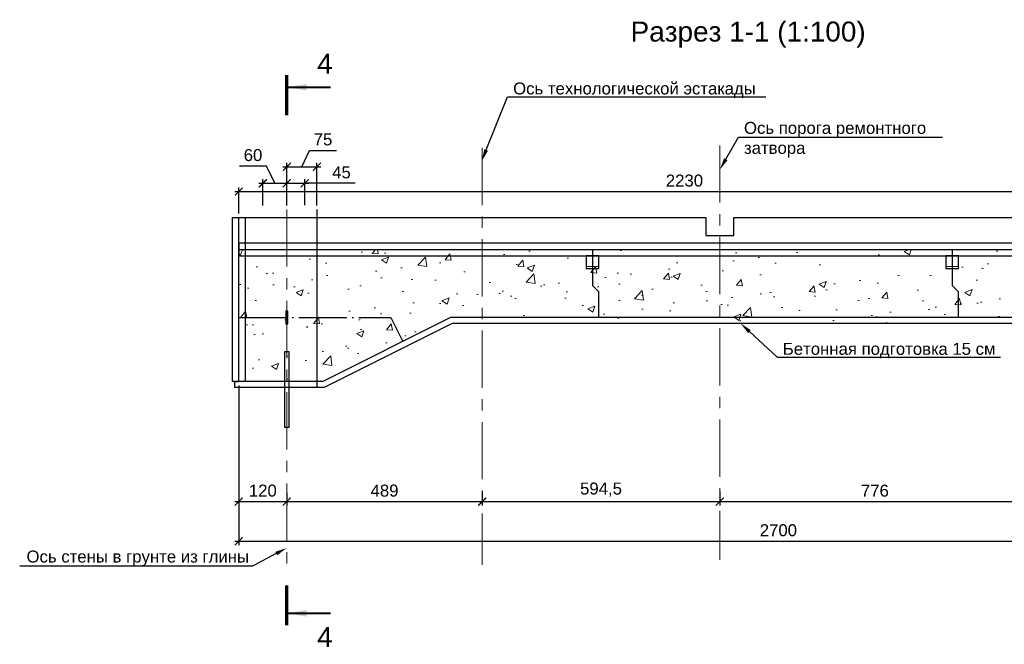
# Model space of a CAD drawing. Header units: millimetres. Extents: x 381297 to 840819, y 463079 to 618741.
# Tile 3 of 14: x 455957 to 480594, y 481318 to 496947. Entities that reach past the tile are written whole.
import ezdxf
from ezdxf import colors
from ezdxf.entities.mleader import LeaderData, LeaderLine
from ezdxf.enums import TextEntityAlignment as Align
from ezdxf.math import Vec2, Vec3

# ---------------------------------------------------------------- set-up
doc = ezdxf.new("R2010")
doc.units = ezdxf.units.MM
for name, pattern in [('ACAD_ISO04W100', [30, 24, -3, 0, -3]), ('PHANTOM', [63.5, 31.75, -6.35, 6.35, -6.35, 6.35, -6.35]), ('осевая', [50.8, 31.75, -6.35, 6.35, -6.35])]:
    doc.linetypes.add(name, pattern=pattern)
for name, color, linetype in [('00', 7, 'Continuous'), ('Оси', 1, 'осевая'), ('Размеры', 7, 'Continuous'), ('Штриховка', 7, 'Continuous')]:
    doc.layers.add(name, color=color, linetype=linetype)
for name, color, linetype, lineweight in [('Бетон', 7, 'Continuous', 50), ('ГТО-2_Размеры', 7, 'Continuous', 15), ('ГТО_Разрезы. Сечения.Узлы', 255, 'Continuous', 40), ('Отдел_Выноски(стрелка)', 7, 'Continuous', 15), ('Отдел_Заглавные надписи', 7, 'Continuous', 30)]:
    doc.layers.add(name, color=color, linetype=linetype, lineweight=lineweight)
doc.styles.add('arial', font='arial.ttf')
doc.styles.add('аrial', font='arial.ttf')
doc.styles.add('Рогун1', font='arial.ttf')
doc.dimstyles.new('100 мм', dxfattribs={"dimscale": 100, "dimtxt": 3.5, "dimasz": 2, "dimexe": 1, "dimexo": 1, "dimgap": 1.2, "dimtad": 1, "dimdec": 0, "dimlfac": 0.1, "dimrnd": 0.0001, "dimtxsty": 'Рогун1', "dimblk": 'ARCHTICK', "dimcen": 2.5, "dimdle": 1, "dimaunit": 1, "dimadec": 1, "dimazin": 0, "dimtfac": 1, "dimtdec": 0, "dimtmove": 1, "dimatfit": 3, "dimldrblk": 'ARCHTICK', "dimfxl": 1, "dimtfill": 1, "dimarcsym": 0})
doc.dimstyles.new('hren115', dxfattribs={"dimtxt": 0.3, "dimasz": 3, "dimexe": 0.18, "dimexo": 0.0625, "dimgap": 0.1, "dimtad": 2, "dimtih": 1, "dimtoh": 1, "dimdec": 4, "dimzin": 0, "dimdsep": 46, "dimtxsty": 'arial', "dimcen": 0, "dimclrt": 256, "dimadec": 0, "dimazin": 0, "dimtfac": 1, "dimtdec": 4, "dimtofl": 0, "dimtmove": 1, "dimatfit": 0, "dimfxl": 1, "dimtolj": 1, "dimtzin": 0, "dimarcsym": 1})

# ---------------------------------------------------------------- blocks, each defined once
blk = doc.blocks.new('_ArchTick')
at = {"color": 0, "linetype": 'ByBlock', "const_width": 0.15}
blk.add_lwpolyline([(-0.5, -0.5), (0.5, 0.5)], dxfattribs=at)
blk = doc.blocks.new('*D27')
at = {"layer": 'Defpoints', "color": 0, "transparency": 16777216}
for p in [(461441, 487746), (488441, 484301), (488441, 483896)]:
    blk.add_point(p, dxfattribs=at)
at = {"layer": 'ГТО-2_Размеры', "color": 0, "lineweight": -2, "transparency": 16777216}
for p, q in [((461441, 487646), (461441, 483796)), ((488441, 484201), (488441, 483796)), ((461341, 483896), (488541, 483896))]:
    blk.add_line(p, q, dxfattribs=at)
at = {"layer": 'ГТО-2_Размеры', "color": 0, "lineweight": -2, "transparency": 16777216, "xscale": 200, "yscale": 200, "zscale": 200, "rotation": 180}
blk.add_blockref('_ArchTick', (461441, 483896), dxfattribs=at)
at = {"layer": 'ГТО-2_Размеры', "color": 0, "lineweight": -2, "transparency": 16777216, "xscale": 200, "yscale": 200, "zscale": 200}
blk.add_blockref('_ArchTick', (488441, 483896), dxfattribs=at)
at = {"layer": 'ГТО-2_Размеры', "color": 0, "transparency": 16777216, "insert": (474941, 484170), "char_height": 300, "attachment_point": 5, "style": 'Рогун1'}
blk.add_mtext('2700', dxfattribs=at)
blk = doc.blocks.new('*D29')
at = {"layer": 'Defpoints', "color": 0, "transparency": 16777216}
for p in [(483741, 492647), (461441, 491996), (483741, 491196)]:
    blk.add_point(p, dxfattribs=at)
at = {"layer": 'ГТО-2_Размеры', "color": 0, "lineweight": -2, "transparency": 16777216}
for p, q in [((461341, 492647), (483841, 492647)), ((461441, 492096), (461441, 492747)), ((483741, 491296), (483741, 492747))]:
    blk.add_line(p, q, dxfattribs=at)
at = {"layer": 'ГТО-2_Размеры', "color": 0, "lineweight": -2, "transparency": 16777216, "xscale": 200, "yscale": 200, "zscale": 200, "rotation": 180}
blk.add_blockref('_ArchTick', (461441, 492647), dxfattribs=at)
at = {"layer": 'ГТО-2_Размеры', "color": 0, "lineweight": -2, "transparency": 16777216, "xscale": 200, "yscale": 200, "zscale": 200}
blk.add_blockref('_ArchTick', (483741, 492647), dxfattribs=at)
at = {"layer": 'ГТО-2_Размеры', "color": 0, "transparency": 16777216, "insert": (472591, 492920), "char_height": 300, "attachment_point": 5, "style": 'Рогун1'}
blk.add_mtext('2230', dxfattribs=at)
blk = doc.blocks.new('*D30')
at = {"layer": 'Defpoints', "color": 0, "transparency": 16777216}
for p in [(461441, 487896), (462641, 485207), (462641, 484889)]:
    blk.add_point(p, dxfattribs=at)
at = {"layer": 'ГТО-2_Размеры', "color": 0, "lineweight": -2, "transparency": 16777216}
for p, q in [((461441, 487796), (461441, 484789)), ((461341, 484889), (462741, 484889)), ((462641, 485107), (462641, 484789))]:
    blk.add_line(p, q, dxfattribs=at)
at = {"layer": 'ГТО-2_Размеры', "color": 0, "lineweight": -2, "transparency": 16777216, "xscale": 200, "yscale": 200, "zscale": 200, "rotation": 180}
blk.add_blockref('_ArchTick', (461441, 484889), dxfattribs=at)
at = {"layer": 'ГТО-2_Размеры', "color": 0, "lineweight": -2, "transparency": 16777216, "xscale": 200, "yscale": 200, "zscale": 200}
blk.add_blockref('_ArchTick', (462641, 484889), dxfattribs=at)
at = {"layer": 'ГТО-2_Размеры', "color": 0, "transparency": 16777216, "insert": (462041, 485162), "char_height": 300, "attachment_point": 5, "style": 'Рогун1'}
blk.add_mtext('120', dxfattribs=at)
blk = doc.blocks.new('*D31')
at = {"layer": 'Defpoints', "color": 0, "transparency": 16777216}
for p in [(462641, 485207), (467531, 485239), (467531, 484889)]:
    blk.add_point(p, dxfattribs=at)
at = {"layer": 'ГТО-2_Размеры', "color": 0, "lineweight": -2, "transparency": 16777216}
for p, q in [((467531, 485139), (467531, 484789)), ((462541, 484889), (467631, 484889)), ((462641, 485107), (462641, 484789))]:
    blk.add_line(p, q, dxfattribs=at)
at = {"layer": 'ГТО-2_Размеры', "color": 0, "lineweight": -2, "transparency": 16777216, "xscale": 200, "yscale": 200, "zscale": 200, "rotation": 180}
blk.add_blockref('_ArchTick', (462641, 484889), dxfattribs=at)
at = {"layer": 'ГТО-2_Размеры', "color": 0, "lineweight": -2, "transparency": 16777216, "xscale": 200, "yscale": 200, "zscale": 200}
blk.add_blockref('_ArchTick', (467531, 484889), dxfattribs=at)
at = {"layer": 'ГТО-2_Размеры', "color": 0, "transparency": 16777216, "insert": (465086, 485162), "char_height": 300, "attachment_point": 5, "style": 'Рогун1'}
blk.add_mtext('489', dxfattribs=at)
blk = doc.blocks.new('*D32')
at = {"layer": 'Defpoints', "color": 0, "transparency": 16777216}
for p in [(467531, 485239), (473476, 485239), (473476, 484888)]:
    blk.add_point(p, dxfattribs=at)
at = {"layer": 'ГТО-2_Размеры', "color": 0, "lineweight": -2, "transparency": 16777216}
for p, q in [((467531, 485139), (467531, 484788)), ((473476, 485139), (473476, 484788)), ((467431, 484888), (473576, 484888))]:
    blk.add_line(p, q, dxfattribs=at)
at = {"layer": 'ГТО-2_Размеры', "color": 0, "lineweight": -2, "transparency": 16777216, "xscale": 200, "yscale": 200, "zscale": 200, "rotation": 180}
blk.add_blockref('_ArchTick', (467531, 484888), dxfattribs=at)
at = {"layer": 'ГТО-2_Размеры', "color": 0, "lineweight": -2, "transparency": 16777216, "xscale": 200, "yscale": 200, "zscale": 200}
blk.add_blockref('_ArchTick', (473476, 484888), dxfattribs=at)
at = {"layer": 'ГТО-2_Размеры', "color": 0, "transparency": 16777216, "insert": (470503, 485188), "char_height": 300, "attachment_point": 5, "style": 'Рогун1'}
blk.add_mtext('594,5', dxfattribs=at)
blk = doc.blocks.new('*D33')
at = {"layer": 'Defpoints', "color": 0, "transparency": 16777216}
for p in [(481236, 485684), (473476, 485239), (481236, 484888)]:
    blk.add_point(p, dxfattribs=at)
at = {"layer": 'ГТО-2_Размеры', "color": 0, "lineweight": -2, "transparency": 16777216}
for p, q in [((481236, 485584), (481236, 484788)), ((473476, 485139), (473476, 484788)), ((473376, 484888), (481336, 484888))]:
    blk.add_line(p, q, dxfattribs=at)
at = {"layer": 'ГТО-2_Размеры', "color": 0, "lineweight": -2, "transparency": 16777216, "xscale": 200, "yscale": 200, "zscale": 200, "rotation": 180}
blk.add_blockref('_ArchTick', (473476, 484888), dxfattribs=at)
at = {"layer": 'ГТО-2_Размеры', "color": 0, "lineweight": -2, "transparency": 16777216, "xscale": 200, "yscale": 200, "zscale": 200}
blk.add_blockref('_ArchTick', (481236, 484888), dxfattribs=at)
at = {"layer": 'ГТО-2_Размеры', "color": 0, "transparency": 16777216, "insert": (477356, 485161), "char_height": 300, "attachment_point": 5, "style": 'Рогун1'}
blk.add_mtext('776', dxfattribs=at)
blk = doc.blocks.new('*D44')
at = {"layer": 'Defpoints', "color": 0, "transparency": 16777216}
for p in [(463091, 492853), (462641, 492196), (463091, 492202)]:
    blk.add_point(p, dxfattribs=at)
at = {"layer": 'ГТО-2_Размеры', "color": 0, "lineweight": -2, "transparency": 16777216}
for p, q in [((462541, 492853), (463191, 492853)), ((462641, 492296), (462641, 492953)), ((463091, 492302), (463091, 492953)), ((464351, 492853), (463091, 492853))]:
    blk.add_line(p, q, dxfattribs=at)
at = {"layer": 'ГТО-2_Размеры', "color": 0, "lineweight": -2, "transparency": 16777216, "xscale": 200, "yscale": 200, "zscale": 200, "rotation": 180}
blk.add_blockref('_ArchTick', (462641, 492853), dxfattribs=at)
at = {"layer": 'ГТО-2_Размеры', "color": 0, "lineweight": -2, "transparency": 16777216, "xscale": 200, "yscale": 200, "zscale": 200}
blk.add_blockref('_ArchTick', (463091, 492853), dxfattribs=at)
at = {"layer": 'ГТО-2_Размеры', "color": 0, "transparency": 16777216, "insert": (464009, 493125), "char_height": 300, "attachment_point": 5, "style": 'Рогун1'}
blk.add_mtext('45', dxfattribs=at)
blk = doc.blocks.new('*D45')
at = {"layer": 'Defpoints', "color": 0, "transparency": 16777216}
for p in [(463391, 493267), (462641, 492853), (463391, 492194)]:
    blk.add_point(p, dxfattribs=at)
at = {"layer": 'ГТО-2_Размеры', "color": 0, "lineweight": -2, "transparency": 16777216}
for p, q in [((463016, 493267), (463212, 493678)), ((463212, 493678), (463882, 493678)), ((462541, 493267), (463491, 493267)), ((462641, 492953), (462641, 493367)), ((463391, 492294), (463391, 493367))]:
    blk.add_line(p, q, dxfattribs=at)
at = {"layer": 'ГТО-2_Размеры', "color": 0, "lineweight": -2, "transparency": 16777216, "xscale": 200, "yscale": 200, "zscale": 200, "rotation": 180}
blk.add_blockref('_ArchTick', (462641, 493267), dxfattribs=at)
at = {"layer": 'ГТО-2_Размеры', "color": 0, "lineweight": -2, "transparency": 16777216, "xscale": 200, "yscale": 200, "zscale": 200}
blk.add_blockref('_ArchTick', (463391, 493267), dxfattribs=at)
at = {"layer": 'ГТО-2_Размеры', "color": 0, "transparency": 16777216, "insert": (463547, 493950), "char_height": 300, "attachment_point": 5, "style": 'Рогун1'}
blk.add_mtext('75', dxfattribs=at)
blk = doc.blocks.new('*D96')
at = {"layer": 'Defpoints', "color": 0, "transparency": 16777216}
for p in [(462641, 492853), (462041, 492196), (462641, 492196)]:
    blk.add_point(p, dxfattribs=at)
at = {"layer": 'ГТО-2_Размеры', "color": 0, "lineweight": -2, "transparency": 16777216}
for p, q in [((462130, 493285), (461460, 493285)), ((462341, 492853), (462130, 493285)), ((461941, 492853), (462741, 492853)), ((462041, 492296), (462041, 492953)), ((462641, 492296), (462641, 492953))]:
    blk.add_line(p, q, dxfattribs=at)
at = {"layer": 'ГТО-2_Размеры', "color": 0, "lineweight": -2, "transparency": 16777216, "xscale": 200, "yscale": 200, "zscale": 200, "rotation": 180}
blk.add_blockref('_ArchTick', (462041, 492853), dxfattribs=at)
at = {"layer": 'ГТО-2_Размеры', "color": 0, "lineweight": -2, "transparency": 16777216, "xscale": 200, "yscale": 200, "zscale": 200}
blk.add_blockref('_ArchTick', (462641, 492853), dxfattribs=at)
at = {"layer": 'ГТО-2_Размеры', "color": 0, "transparency": 16777216, "insert": (461795, 493558), "char_height": 300, "attachment_point": 5, "style": 'Рогун1'}
blk.add_mtext('60', dxfattribs=at)
blk = doc.blocks.new('*U43')
at = {"color": 7, "lineweight": 70, "ltscale": 100}
for p, q in [((0, 130.87), (0, 120.87)), ((0, 3.23), (0, -6.77))]:
    blk.add_line(p, q, dxfattribs=at)
at = {"ltscale": 100, "style": 'аrial', "flags": 8}
for tag, height, p in [('W', 5, (9.6, 133.77)), ('W1', 3.5, (16.84, 96.43)), ('M', 5, (9.6, -9.67))]:
    blk.add_attdef(tag, text='', height=height, dxfattribs=at).set_placement(p, align=Align.MIDDLE)
at = {"color": 7, "ltscale": 100}
for points in [[(0, 127.87), (11, 127.87)], [(0, -3.77), (11, -3.77)]]:
    blk.add_leader(points, dimstyle='hren115', override={"dimasz": 5, "dimgap": 0.1, "dimtad": 0, "dimfxl": 1.25, "dimtfillclr": 256}, dxfattribs=at)

msp = doc.modelspace()

# ---------------------------------------------------------------- hatches: boundary and pattern name
at = {"layer": 'Штриховка', "lineweight": 13}
h = msp.add_hatch(dxfattribs=at)
h.set_pattern_fill('AR-CONC', color=256, scale=10, style=0)
h.set_pattern_definition([(50, (-63227.2, 302325.6), (1821.8467, -159.391), [190.5, -2095.5]), (355, (-63227.2, 302325.6), (-352.434, 1910.5685), [152.4, -1676.406]), (100.45144, (-63075.4, 302312.3), (1469.4125, 1751.1775), [161.9, -1780.9024]), (46.1842, (-63227.2, 302833.6), (2710.79, -420.423), [285.75, -3143.25]), (96.63556, (-63001.3, 302798.6), (2374.041, 2474.261), [242.85, -2671.356]), (351.18415, (-63227.2, 302833.6), (2374.041, 2474.261), [228.6, -2514.597]), (21, (-62973.2, 302706.6), (1516.144, -1022.652), [190.5, -2095.5]), (326, (-62973.2, 302706.6), (618.02, 1841.8797), [152.4, -1676.4]), (71.45144, (-62846.9, 302621.4), (2134.164, 819.2277), [161.9, -1780.8994]), (37.5, (-63227.2, 302325.6), (30.886, 845.5504), [0, -1656.08, 0, -1701.8, 0, -1682.75]), (7.5, (-63227.2, 302325.6), (668.1966, 1001.8057), [0, -970.28, 0, -1617.98, 0, -641.35]), (327.5, (-63793.65, 302325.6), (1355.90595, -57.28744), [0, -635, 0, -1981.2, 0, -2628.9]), (317.5, (-64047.6, 302325.6), (1481.2918, 254.265), [0, -825.5, 0, -1315.72, 0, -1866.9])])
h.paths.add_polyline_path([(488440.7061418, 489496.4506863), (483740.7061418, 489496.4506863), (483740.7061418, 491196.4506863), (461440.7061418, 491196.4506863), (461440.7061418, 487746.4506863), (463576.1163385, 487746.4506863), (466776.1163385, 489346.4506863), (481705.2959452, 489346.4506863), (484905.2959452, 487746.4506863), (488440.7061418, 487746.4506863)])

# ---------------------------------------------------------------- linework, layer by layer
at = {"lineweight": 30}
msp.add_lwpolyline([(463390.7061418, 492193.9684777), (463390.7061418, 487742.6816103)], dxfattribs=at)
at = {"color": 6, "lineweight": 25}
for points in [[(461280.7061418, 491996.4506863), (461600.7061419, 491996.4506863), (461600.7061419, 487896.4506863), (461280.7061418, 487896.4506863)], [(483580.7061418, 491036.4506862), (483580.7061416, 489336.4506863), (488440.7061417, 489336.4506862), (488440.706142, 489656.4506864), (483900.7061419, 489656.4506864), (483900.7061421, 491356.4506835), (461440.706142, 491356.4506864), (461440.7061417, 491036.4506862)], [(470450.7063376, 491036.4507126), (470130.7062855, 491036.4506598), (470130.7062855, 490720.3315594), (470450.7063376, 490720.3316122)], [(479450.7061937, 491036.4507126), (479130.7061416, 491036.4506598), (479130.7061416, 490720.3315594), (479450.7061937, 490720.3316122)], [(462614.5869647, 489656.4506358), (462614.5869647, 489336.4506358), (462666.8252185, 489336.4506358), (462666.8252185, 489656.4506358)]]:
    msp.add_lwpolyline(points, close=True, dxfattribs=at)
at = {"color": 4, "linetype": 'ACAD_ISO04W100', "lineweight": 25, "ltscale": 50}
for points in [[(470290.7061418, 491196.4439861), (470290.7061418, 490296.4439861), (470440.7061418, 490146.4439861), (470440.7061418, 489496.4439861)], [(479290.7061418, 491196.4439861), (479290.7061418, 490296.4439861), (479440.7061418, 490146.4439861), (479440.7061418, 489496.4439861)], [(461440.7061418, 489496.4506863), (465240.7061418, 489496.4506863), (465540.7061418, 488896.4506863)]]:
    msp.add_lwpolyline(points, dxfattribs=at)
at = {"color": 3, "lineweight": 25}
msp.add_lwpolyline([(488440.7061418, 487896.4506863), (488440.7061418, 487746.4506863), (484905.2959452, 487746.4506863), (481705.2959452, 489346.4506863), (466776.1163385, 489346.4506863), (463576.1163385, 487746.4506863), (462640.7061418, 487746.4506863), (461340.7061418, 487746.4506863), (461340.7061418, 487896.4506863), (461440.7061418, 487896.4506863)], dxfattribs=at)
at = {"color": 1, "lineweight": 25, "ltscale": 100}
msp.add_lwpolyline([(462590.7061418, 488646.4506863), (462690.7061418, 488646.4506863), (462690.7061418, 486746.4506863), (462590.7061418, 486746.4506863)], close=True, dxfattribs=at)
at = {"layer": 'Бетон', "color": 2, "lineweight": 25, "ltscale": 10}
msp.add_lwpolyline([(483740.7061418, 491196.4506863), (483740.7061418, 489496.4506863), (488440.7061418, 489496.4506863), (488440.7061418, 487896.4506863), (484940.7061418, 487896.4506863), (481740.7061418, 489496.4506863), (466740.7061418, 489496.4506863), (463540.7061418, 487896.4506863), (462640.7061418, 487896.4506863), (461440.7061418, 487896.4506863), (461440.7061418, 491196.4506863)], close=True, dxfattribs=at)
at = {"layer": 'Бетон', "color": 251, "linetype": 'PHANTOM', "lineweight": 0, "ltscale": 10}
for points in [[(470130.7062855, 490772.5698396), (470450.7063376, 490772.5698396)], [(479130.7061416, 490772.5698396), (479450.7061937, 490772.5698396)]]:
    msp.add_lwpolyline(points, dxfattribs=at)
at = {"layer": 'Оси', "linetype": 'осевая', "lineweight": 15, "ltscale": 45}
for points in [[(467530.7061418, 493737.7184676), (467530.7061418, 483304.4080453)], [(473475.7061418, 493797.4678706), (473475.7061418, 483427.9458323)], [(462640.7061418, 492196.3220297), (462640.7061418, 483304.4080453)]]:
    msp.add_lwpolyline(points, dxfattribs=at)
at = {"layer": 'Размеры', "lineweight": 25}
msp.add_lwpolyline([(461440.7061418, 491196.4506863), (461440.7061418, 491996.4506863), (473125.7061418, 491996.4506863), (473125.7061418, 491546.4418867), (473825.7061418, 491546.4418867), (473825.7061418, 491996.4506863), (480885.7061418, 491996.4506863), (480885.7061418, 491546.4418867), (481585.7061418, 491546.4418867), (481585.7061418, 491996.4506863), (481940.7061418, 491996.4506863), (482738.0225529, 491948.8786333), (483530.0225529, 491782.5586333), (484322.0225529, 491521.1986333), (485114.0225529, 491204.3986333), (487103.4081955, 490289.2812377, 0.1082040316), (488440.7061418, 489996.4506863), (488440.7061418, 489496.4506863)], format="xyb", dxfattribs=at)

# ---------------------------------------------------------------- block references
at = {"layer": 'ГТО_Разрезы. Сечения.Узлы', "color": 18, "true_color": 0x000000}
ref = msp.add_blockref('*U43', (462633.6038014, 482469.7422897), dxfattribs=dict(at, xscale=100, yscale=100, zscale=100))
ref.add_attrib('W', '4', dxfattribs={"layer": '00', "color": 0, "ltscale": 100, "height": 500, "style": 'аrial', "flags": 8}).set_placement((463593.6038014, 495847.0492248), align=Align.MIDDLE)
ref.add_attrib('M', '4', dxfattribs={"layer": '00', "color": 0, "ltscale": 100, "height": 500, "style": 'аrial', "flags": 8}).set_placement((463593.6038014, 481502.881072), align=Align.MIDDLE)

# ---------------------------------------------------------------- texts
at = {"layer": 'Отдел_Заглавные надписи', "insert": (474184.1529893, 496574.2024662), "char_height": 500, "width": 7857.108176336, "attachment_point": 5, "style": 'arial'}
msp.add_mtext('Разрез 1-1 (1:100)', dxfattribs=at)

# ---------------------------------------------------------------- dimensions: what is measured, and where the dimension line sits
at = {"layer": 'ГТО-2_Размеры'}
for base, p1, p2, picture, middle in [((463390.7061418, 493266.6063097), (462640.7061418, 492852.6429582), (463390.7061418, 492193.9684777), '*D45', (463332.2504942, 493677.7938957)), ((462640.7061418, 492852.6429582), (462040.7061418, 492196.3220297), (462640.7061418, 492196.3220297), '*D96', (462009.9589125, 493285.2009391)), ((463090.7061418, 492852.6429582), (462640.7061418, 492196.3220297), (463090.7061418, 492201.8761684), '*D44', (464008.9214109, 492779.0220848))]:
    dim = msp.add_linear_dim(base=base, p1=p1, p2=p2, dimstyle='100 мм', override={"dimtxt": 3, "dimdec": 6, "dimtfill": 0}, dxfattribs=at)
    dim.commit()
    dim.dimension.update_dxf_attribs({"geometry": picture, "text_midpoint": middle, "dimtype": 160})
for base, p1, p2, picture, middle in [((483740.7061418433, 492647.0640238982), (461440.7061418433, 491996.4506862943), (483740.7061418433, 491196.4506862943), '*D29', (472590.7061418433, 492920.3382394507)), ((462640.7061418, 484888.8443765), (461440.7061418, 487896.4506863), (462640.7061418, 485207.1029776), '*D30', (462040.7061418, 485162.0162728)), ((488440.7061418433, 483896.4506862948), (461440.7061418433, 487746.4506862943), (488440.7061418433, 484301.1212886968), '*D27', (474940.7061418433, 484169.6225826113)), ((481235.7061418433, 484887.5943765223), (473475.7061418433, 485239.2474555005), (481235.7061418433, 485684.4460182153), '*D33', (477355.7061418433, 485160.7662728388)), ((473475.7061418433, 484887.5943765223), (467530.7061418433, 485239.2474555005), (473475.7061418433, 485239.2474555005), '*D32', (470503.2061418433, 485187.8808703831)), ((467530.7061418, 484888.8443765), (462640.7061418, 485207.1029776), (467530.7061418, 485239.2474555), '*D31', (465085.7061418, 485162.0162728))]:
    dim = msp.add_linear_dim(base=base, p1=p1, p2=p2, dimstyle='100 мм', override={"dimtxt": 3, "dimdec": 6, "dimtfill": 0}, dxfattribs=at)
    dim.commit()
    dim.dimension.update_dxf_attribs({"geometry": picture, "text_midpoint": middle})

# ---------------------------------------------------------------- leaders
at = {"layer": 'Отдел_Выноски(стрелка)'}
ml = msp.add_multileader_mtext('Standard', dxfattribs=at)
ml.set_content('Ось технологической эстакады', color=256, style='arial')
ml.set_leader_properties()
ml.build(insert=Vec2(0, 0))
ml.multileader.update_dxf_attribs({"text_left_attachment_type": 6, "text_right_attachment_type": 6, "dogleg_length": 136.6171409, "arrow_head_size": 300})
ctx = ml.context
ctx.base_point, ctx.char_height, ctx.arrow_head_size, ctx.plane_origin = Vec3(468301.6434043, 495015.2968026), 300, 300, Vec3(464005.9149391, 510238.6626375)
ctx.left_attachment, ctx.right_attachment = 6, 6
notes = []
notes.append((ctx, [(0, (1, 1, 0), (468165.0262634, 495015.2968026), (1, 0), 136.6171409, [(0, [(467517.3607461, 493408.1799374)], 0, [])])]))
ctx.mtext.insert, ctx.mtext.width, ctx.mtext.defined_height, ctx.mtext.flow_direction = Vec3(468303.6434043, 495376.8929827), 6264.392425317, 383.2878581, 5
ml = msp.add_multileader_mtext('Standard', dxfattribs=at)
ml.set_content('Ось порога ремонтного затвора', color=256, style='arial')
ml.set_leader_properties()
ml.build(insert=Vec2(0, 0))
ml.multileader.update_dxf_attribs({"text_left_attachment_type": 6, "text_right_attachment_type": 6, "dogleg_length": 136.6171409, "arrow_head_size": 300})
ctx = ml.context
ctx.base_point, ctx.char_height, ctx.arrow_head_size, ctx.plane_origin = Vec3(474078.0203604, 494005.9806098), 300, 300, Vec3(475273.1847649, 510207.5371365)
ctx.left_attachment, ctx.right_attachment = 6, 6
notes.append((ctx, [(0, (1, 1, 0), (473941.4032194, 494005.9806098), (1, 0), 136.6171409, [(0, [(473475.7061418, 493195.8154776)], 0, [])])]))
ctx.mtext.insert, ctx.mtext.width, ctx.mtext.defined_height, ctx.mtext.flow_direction = Vec3(474080.0203604, 494389.2684679), 4915.084053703, 383.2878581, 5
ml = msp.add_multileader_mtext('Standard', dxfattribs=at)
ml.set_content('Бетонная подготовка 15 см', color=256, style='arial')
ml.set_leader_properties()
ml.build(insert=Vec2(0, 0))
ml.multileader.update_dxf_attribs({"text_left_attachment_type": 6, "text_right_attachment_type": 6, "dogleg_length": 136.6171409, "arrow_head_size": 300})
ctx = ml.context
ctx.base_point, ctx.char_height, ctx.arrow_head_size, ctx.plane_origin = Vec3(475049.1015426, 488499.641853), 300, 300, Vec3(469306.1282855, 495776.0169009)
ctx.left_attachment, ctx.right_attachment = 6, 6
notes.append((ctx, [(0, (1, 1, 0), (474912.4844016, 488499.641853), (1, 0), 136.6171409, [(0, [(473995.4926895, 489346.4506863)], 0, [])])]))
ctx.mtext.insert, ctx.mtext.width, ctx.mtext.defined_height, ctx.mtext.flow_direction = Vec3(475051.1015426, 488861.2380331), 5394.542015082, 383.2878581, 5
ml = msp.add_multileader_mtext('Standard', dxfattribs=at)
ml.set_content('Ось стены в грунте из глины', color=256, style='arial')
ml.set_leader_properties()
ml.build(insert=Vec2(0, 0))
ml.multileader.update_dxf_attribs({"text_left_attachment_type": 6, "text_right_attachment_type": 6, "dogleg_length": 136.6171409, "arrow_head_size": 300})
ctx = ml.context
ctx.base_point, ctx.char_height, ctx.arrow_head_size, ctx.plane_origin = Vec3(456125.0057981, 483275.0836491), 300, 300, Vec3(457756.9418809, 501452.8901542)
ctx.left_attachment, ctx.right_attachment = 6, 6
notes.append((ctx, [(1, (1, 1, 0), (461783.9039759, 483275.0836491), (-1, 0), 136.6171409, [(0, [(462640.7061418, 483728.8313247)], 0, [])])]))
ctx.mtext.insert, ctx.mtext.width, ctx.mtext.defined_height, ctx.mtext.flow_direction = Vec3(456127.0057981, 483663.2828306), 5632.309506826, 383.2878581, 5
for ctx, leaders in notes:
    for number, flags, end, landing, length, lines in leaders:
        leader = LeaderData()
        leader.index, (leader.has_last_leader_line, leader.has_dogleg_vector, leader.attachment_direction) = number, flags
        leader.last_leader_point, leader.dogleg_vector, leader.dogleg_length = Vec3(end), Vec3(landing), length
        for number, points, colour, breaks in lines:
            line = LeaderLine()
            line.index, line.vertices, line.color, line.breaks = number, Vec3.list(points), colors.encode_raw_color(colour), breaks
            leader.lines.append(line)
        ctx.leaders.append(leader)

doc.saveas('drawing.dxf')
